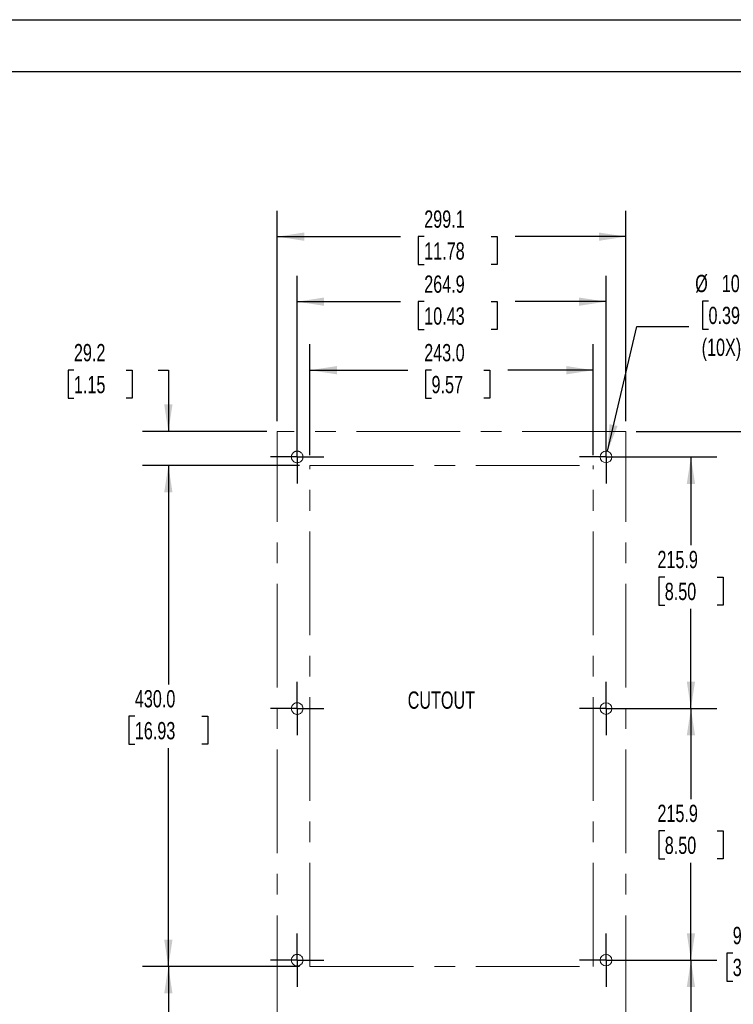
# Model space of a CAD drawing. Header units: millimetres. Extents: x 0 to 1956, y 0 to 1511.
# Tile 3 of 4: x 1024 to 1637, y 666 to 1511. Entities that reach past the tile are written whole.
import ezdxf

# ---------------------------------------------------------------- set-up
doc = ezdxf.new("R2010")
doc.units = ezdxf.units.MM
doc.header["$LTSCALE"] = 7
doc.linetypes.add('CENTERX2', pattern=[20.32, 12.7, -2.54, 2.54, -2.54])
doc.layers.add('CENTER', color=40, linetype='CENTERX2')
doc.layers.add('DIMENSIONS', color=140, linetype='Continuous', lineweight=25)
doc.layers.add('TEXT', color=140, linetype='Continuous', lineweight=25)
doc.styles.add('SLDTEXTSTYLE0', font='TXT', dxfattribs={"width": 0.7})
doc.dimstyles.new('SLDDIMSTYLE1', dxfattribs={"dimtxt": 15.106055, "dimasz": 23.114, "dimexe": 0, "dimexo": 0.0625, "dimgap": 3.776514, "dimtad": 0, "dimtih": 1, "dimtoh": 1, "dimdec": 1, "dimrnd": 1e-09, "dimzin": 12, "dimdsep": 46, "dimtxsty": 'SLDTEXTSTYLE0', "dimsah": 1, "dimcen": 0.09, "dimadec": 0, "dimazin": 3, "dimtfac": 1, "dimtdec": 1, "dimtofl": 0, "dimtmove": 0, "dimatfit": 3, "dimfxl": 0, "dimfrac": 2, "dimtolj": 1, "dimtzin": 12, "dimarcsym": 0})
doc.dimstyles.new('SLDDIMSTYLE2', dxfattribs={"dimtxt": 15.106055, "dimasz": 23.114, "dimexe": 0, "dimexo": 0.0625, "dimgap": 3.776514, "dimtad": 0, "dimtih": 1, "dimtoh": 1, "dimdec": 1, "dimrnd": 1e-09, "dimzin": 4, "dimdsep": 46, "dimtxsty": 'SLDTEXTSTYLE0', "dimsah": 1, "dimcen": 0, "dimadec": 0, "dimazin": 1, "dimtfac": 1, "dimtdec": 1, "dimtofl": 0, "dimtmove": 0, "dimatfit": 3, "dimfxl": 0, "dimfrac": 2, "dimtolj": 1, "dimtzin": 12, "dimarcsym": 0})
doc.dimstyles.new('SLDDIMSTYLE3', dxfattribs={"dimtxt": 15.106055, "dimasz": 23.114, "dimexe": 0, "dimexo": 0.0625, "dimgap": 3.776514, "dimtad": 0, "dimtih": 1, "dimtoh": 1, "dimdec": 1, "dimrnd": 1e-09, "dimzin": 4, "dimdsep": 46, "dimtxsty": 'SLDTEXTSTYLE0', "dimsah": 1, "dimcen": 0.09, "dimadec": 0, "dimazin": 1, "dimtfac": 1, "dimtdec": 1, "dimtofl": 0, "dimtmove": 0, "dimatfit": 3, "dimfxl": 0, "dimfrac": 2, "dimtolj": 1, "dimtzin": 12, "dimarcsym": 0})
doc.dimstyles.new('SLDDIMSTYLE4', dxfattribs={"dimtxt": 15.106055, "dimasz": 23.114, "dimexe": 0, "dimexo": 0.0625, "dimgap": 3.776514, "dimtad": 0, "dimtih": 1, "dimtoh": 1, "dimdec": 1, "dimrnd": 1e-09, "dimzin": 12, "dimdsep": 46, "dimtxsty": 'SLDTEXTSTYLE0', "dimsah": 1, "dimcen": 0.09, "dimadec": 0, "dimazin": 3, "dimtfac": 1, "dimtdec": 1, "dimtmove": 0, "dimatfit": 0, "dimfxl": 0, "dimfrac": 2, "dimtolj": 1, "dimtzin": 12, "dimarcsym": 0})

# ---------------------------------------------------------------- blocks, each defined once
blk = doc.blocks.new('_D_1')
at = {"layer": 'DIMENSIONS'}
for p, q in [((1536.23, 704.32), (1622.41, 704.32)), ((1600.19, 704.32), (1600.19, 626.75)), ((1577.74, 599.36), (1572.67, 599.36)), ((1572.67, 599.36), (1572.67, 575.36)), ((1622.63, 599.36), (1627.71, 599.36)), ((1627.71, 599.36), (1627.71, 575.36)), ((1572.67, 575.36), (1577.74, 575.36)), ((1627.71, 575.36), (1622.63, 575.36)), ((1600.19, 488.42), (1600.19, 571.97)), ((1536.23, 488.42), (1622.41, 488.42))]:
    blk.add_line(p, q, dxfattribs=at)
for points in [[(1600.19, 704.32), (1596.63, 681.21), (1603.74, 681.21)], [(1600.19, 488.42), (1603.74, 511.54), (1596.63, 511.54)]]:
    blk.add_solid(points, dxfattribs=at)
at = {"layer": 'DIMENSIONS', "char_height": 14.817, "attachment_point": 1, "style": 'SLDTEXTSTYLE0'}
for s, insert in [('215.9', (1571.46, 621.85)), ('8.50', (1577.74, 594.46))]:
    blk.add_mtext(s, dxfattribs=dict(at, insert=insert))
blk = doc.blocks.new('_D_2')
at = {"layer": 'DIMENSIONS'}
for p, q in [((1536.23, 920.22), (1622.41, 920.22)), ((1600.19, 920.22), (1600.19, 842.59)), ((1577.74, 815.2), (1572.67, 815.2)), ((1572.67, 815.2), (1572.67, 791.19)), ((1622.63, 815.2), (1627.71, 815.2)), ((1627.71, 815.2), (1627.71, 791.19)), ((1572.67, 791.19), (1577.74, 791.19)), ((1600.19, 704.32), (1600.19, 787.81)), ((1627.71, 791.19), (1622.63, 791.19)), ((1536.23, 704.32), (1622.41, 704.32))]:
    blk.add_line(p, q, dxfattribs=at)
for points in [[(1600.19, 920.22), (1596.63, 897.11), (1603.74, 897.11)], [(1600.19, 704.32), (1603.74, 727.44), (1596.63, 727.44)]]:
    blk.add_solid(points, dxfattribs=at)
at = {"layer": 'DIMENSIONS', "char_height": 14.817, "attachment_point": 1, "style": 'SLDTEXTSTYLE0'}
for s, insert in [('215.9', (1571.46, 837.68)), ('8.50', (1577.74, 810.29))]:
    blk.add_mtext(s, dxfattribs=dict(at, insert=insert))
blk = doc.blocks.new('_D_3')
at = {"layer": 'DIMENSIONS'}
for p, q in [((1536.23, 1136.12), (1622.41, 1136.12)), ((1600.19, 1136.12), (1600.19, 1060.43)), ((1577.74, 1033.04), (1572.67, 1033.04)), ((1572.67, 1033.04), (1572.67, 1009.03)), ((1622.63, 1033.04), (1627.71, 1033.04)), ((1627.71, 1033.04), (1627.71, 1009.03)), ((1572.67, 1009.03), (1577.74, 1009.03)), ((1600.19, 920.22), (1600.19, 1005.65)), ((1627.71, 1009.03), (1622.63, 1009.03)), ((1536.23, 920.22), (1622.41, 920.22))]:
    blk.add_line(p, q, dxfattribs=at)
for points in [[(1600.19, 1136.12), (1596.63, 1113.01), (1603.74, 1113.01)], [(1600.19, 920.22), (1603.74, 943.34), (1596.63, 943.34)]]:
    blk.add_solid(points, dxfattribs=at)
at = {"layer": 'DIMENSIONS', "char_height": 14.817, "attachment_point": 1, "style": 'SLDTEXTSTYLE0'}
for s, insert in [('215.9', (1571.46, 1055.52)), ('8.50', (1577.74, 1028.13))]:
    blk.add_mtext(s, dxfattribs=dict(at, insert=insert))
blk = doc.blocks.new('_D_4')
at = {"layer": 'DIMENSIONS'}
for p, q in [((1615.26, 1269.9), (1610.18, 1269.9)), ((1610.18, 1269.9), (1610.18, 1245.89)), ((1660.15, 1269.9), (1665.22, 1269.9)), ((1665.22, 1269.9), (1665.22, 1245.89)), ((1528.5, 1140.99), (1553.85, 1247.96)), ((1553.85, 1247.96), (1598.3, 1247.96)), ((1610.18, 1245.89), (1615.26, 1245.89)), ((1665.22, 1245.89), (1660.15, 1245.89))]:
    blk.add_line(p, q, dxfattribs=at)
blk.add_solid([(1528.5, 1140.99), (1537.29, 1162.66), (1530.37, 1164.3)], dxfattribs=at)
at = {"layer": 'DIMENSIONS', "char_height": 14.817, "attachment_point": 1, "style": 'SLDTEXTSTYLE0'}
for s, insert in [('%%c', (1603.85, 1292.38)), ('10.0', (1626.66, 1292.38)), ('0.39', (1615.26, 1264.99)), ('(10X)', (1609.4, 1237.6))]:
    blk.add_mtext(s, dxfattribs=dict(at, insert=insert))
blk = doc.blocks.new('_D_5')
at = {"layer": 'DIMENSIONS'}
for p, q in [((1273.44, 1137.71), (1273.44, 1232.77)), ((1516.44, 1137.71), (1516.44, 1232.77)), ((1273.44, 1210.55), (1357.22, 1210.55)), ((1377.69, 1210.55), (1372.62, 1210.55)), ((1372.62, 1210.55), (1372.62, 1186.54)), ((1422.58, 1210.55), (1427.65, 1210.55)), ((1427.65, 1210.55), (1427.65, 1186.54)), ((1516.44, 1210.55), (1443.05, 1210.55)), ((1372.62, 1186.54), (1377.69, 1186.54)), ((1427.65, 1186.54), (1422.58, 1186.54))]:
    blk.add_line(p, q, dxfattribs=at)
for points in [[(1273.44, 1210.55), (1296.56, 1206.99), (1296.56, 1214.1)], [(1516.44, 1210.55), (1493.33, 1214.1), (1493.33, 1206.99)]]:
    blk.add_solid(points, dxfattribs=at)
at = {"layer": 'DIMENSIONS', "char_height": 14.817, "attachment_point": 1, "style": 'SLDTEXTSTYLE0'}
for s, insert in [('243.0', (1371.41, 1233.03)), ('9.57', (1377.69, 1205.64))]:
    blk.add_mtext(s, dxfattribs=dict(at, insert=insert))
blk = doc.blocks.new('_D_6')
at = {"layer": 'DIMENSIONS'}
for p, q in [((1262.44, 1145.01), (1262.44, 1291.59)), ((1527.34, 1145.01), (1527.34, 1291.59)), ((1262.44, 1269.36), (1350.94, 1269.36)), ((1371.41, 1269.36), (1366.33, 1269.36)), ((1366.33, 1269.36), (1366.33, 1245.35)), ((1428.86, 1269.36), (1433.93, 1269.36)), ((1433.93, 1269.36), (1433.93, 1245.35)), ((1527.34, 1269.36), (1449.33, 1269.36)), ((1366.33, 1245.35), (1371.41, 1245.35)), ((1433.93, 1245.35), (1428.86, 1245.35))]:
    blk.add_line(p, q, dxfattribs=at)
for points in [[(1262.44, 1269.36), (1285.56, 1265.8), (1285.56, 1272.92)], [(1527.34, 1269.36), (1504.23, 1272.92), (1504.23, 1265.8)]]:
    blk.add_solid(points, dxfattribs=at)
at = {"layer": 'DIMENSIONS', "char_height": 14.817, "attachment_point": 1, "style": 'SLDTEXTSTYLE0'}
for s, insert in [('264.9', (1371.41, 1291.84)), ('10.43', (1371.41, 1264.45))]:
    blk.add_mtext(s, dxfattribs=dict(at, insert=insert))
blk = doc.blocks.new('_D_7')
at = {"layer": 'DIMENSIONS'}
for p, q in [((1245.34, 1166.91), (1245.34, 1347.37)), ((1544.44, 1166.91), (1544.44, 1347.37)), ((1245.34, 1325.15), (1350.94, 1325.15)), ((1371.41, 1325.15), (1366.33, 1325.15)), ((1366.33, 1325.15), (1366.33, 1301.14)), ((1428.86, 1325.15), (1433.93, 1325.15)), ((1433.93, 1325.15), (1433.93, 1301.14)), ((1544.44, 1325.15), (1449.33, 1325.15)), ((1366.33, 1301.14), (1371.41, 1301.14)), ((1433.93, 1301.14), (1428.86, 1301.14))]:
    blk.add_line(p, q, dxfattribs=at)
for points in [[(1245.34, 1325.15), (1268.46, 1321.59), (1268.46, 1328.71)], [(1544.44, 1325.15), (1521.33, 1328.71), (1521.33, 1321.59)]]:
    blk.add_solid(points, dxfattribs=at)
at = {"layer": 'DIMENSIONS', "char_height": 14.817, "attachment_point": 1, "style": 'SLDTEXTSTYLE0'}
for s, insert in [('299.1', (1371.41, 1347.63)), ('11.78', (1371.41, 1320.24))]:
    blk.add_mtext(s, dxfattribs=dict(at, insert=insert))
blk = doc.blocks.new('_D_8')
at = {"layer": 'DIMENSIONS'}
for p, q in [((1553.33, 1158.02), (1686.99, 1158.02)), ((1664.77, 1158.02), (1664.77, 737.8)), ((1636.04, 710.41), (1630.97, 710.41)), ((1630.97, 710.41), (1630.97, 686.4)), ((1693.49, 710.41), (1698.57, 710.41)), ((1698.57, 710.41), (1698.57, 686.4)), ((1630.97, 686.4), (1636.04, 686.4)), ((1698.57, 686.4), (1693.49, 686.4)), ((1664.77, 227.12), (1664.77, 683.02)), ((1553.33, 227.12), (1686.99, 227.12))]:
    blk.add_line(p, q, dxfattribs=at)
for points in [[(1664.77, 1158.02), (1661.21, 1134.91), (1668.32, 1134.91)], [(1664.77, 227.12), (1668.32, 250.24), (1661.21, 250.24)]]:
    blk.add_solid(points, dxfattribs=at)
at = {"layer": 'DIMENSIONS', "char_height": 14.817, "attachment_point": 1, "style": 'SLDTEXTSTYLE0'}
for s, insert in [('930.9', (1636.04, 732.89)), ('36.65', (1636.04, 705.5))]:
    blk.add_mtext(s, dxfattribs=dict(at, insert=insert))
blk = doc.blocks.new('_D_11')
at = {"layer": 'DIMENSIONS'}
for p, q in [((1264.55, 698.82), (1129.71, 698.82)), ((1151.94, 698.82), (1151.94, 626.75)), ((1129.49, 599.36), (1124.42, 599.36)), ((1124.42, 599.36), (1124.42, 575.36)), ((1174.38, 599.36), (1179.45, 599.36)), ((1179.45, 599.36), (1179.45, 575.36)), ((1124.42, 575.36), (1129.49, 575.36)), ((1179.45, 575.36), (1174.38, 575.36)), ((1151.94, 470.82), (1151.94, 571.97)), ((1264.55, 470.82), (1129.71, 470.82))]:
    blk.add_line(p, q, dxfattribs=at)
for points in [[(1151.94, 698.82), (1148.38, 675.71), (1155.49, 675.71)], [(1151.94, 470.82), (1155.49, 493.94), (1148.38, 493.94)]]:
    blk.add_solid(points, dxfattribs=at)
at = {"layer": 'DIMENSIONS', "char_height": 14.817, "attachment_point": 1, "style": 'SLDTEXTSTYLE0'}
for s, insert in [('228.0', (1123.21, 621.85)), ('8.98', (1129.49, 594.46))]:
    blk.add_mtext(s, dxfattribs=dict(at, insert=insert))
blk = doc.blocks.new('_D_12')
at = {"layer": 'DIMENSIONS'}
for p, q in [((1264.55, 1128.82), (1129.71, 1128.82)), ((1151.94, 1128.82), (1151.94, 940.94)), ((1123.21, 913.55), (1118.14, 913.55)), ((1118.14, 913.55), (1118.14, 889.55)), ((1180.66, 913.55), (1185.74, 913.55)), ((1185.74, 913.55), (1185.74, 889.55)), ((1118.14, 889.55), (1123.21, 889.55)), ((1185.74, 889.55), (1180.66, 889.55)), ((1151.94, 698.82), (1151.94, 886.16)), ((1264.55, 698.82), (1129.71, 698.82))]:
    blk.add_line(p, q, dxfattribs=at)
for points in [[(1151.94, 1128.82), (1148.38, 1105.71), (1155.49, 1105.71)], [(1151.94, 698.82), (1155.49, 721.94), (1148.38, 721.94)]]:
    blk.add_solid(points, dxfattribs=at)
at = {"layer": 'DIMENSIONS', "char_height": 14.817, "attachment_point": 1, "style": 'SLDTEXTSTYLE0'}
for s, insert in [('430.0', (1123.21, 936.04)), ('16.93', (1123.21, 908.65))]:
    blk.add_mtext(s, dxfattribs=dict(at, insert=insert))
blk = doc.blocks.new('_D_13')
at = {"layer": 'DIMENSIONS'}
for p, q in [((1070.96, 1210.55), (1065.89, 1210.55)), ((1065.89, 1210.55), (1065.89, 1186.54)), ((1115.85, 1210.55), (1120.92, 1210.55)), ((1120.92, 1210.55), (1120.92, 1186.54)), ((1143.08, 1210.55), (1151.94, 1210.55)), ((1151.94, 1210.55), (1151.94, 1158.02)), ((1065.89, 1186.54), (1070.96, 1186.54)), ((1120.92, 1186.54), (1115.85, 1186.54)), ((1236.45, 1158.02), (1129.71, 1158.02)), ((1264.55, 1128.82), (1129.71, 1128.82)), ((1151.94, 1128.82), (1151.94, 1084.37))]:
    blk.add_line(p, q, dxfattribs=at)
for points in [[(1151.94, 1158.02), (1155.49, 1181.14), (1148.38, 1181.14)], [(1151.94, 1128.82), (1148.38, 1105.71), (1155.49, 1105.71)]]:
    blk.add_solid(points, dxfattribs=at)
at = {"layer": 'DIMENSIONS', "char_height": 14.817, "attachment_point": 1, "style": 'SLDTEXTSTYLE0'}
for s, insert in [('29.2', (1070.96, 1233.03)), ('1.15', (1070.96, 1205.64))]:
    blk.add_mtext(s, dxfattribs=dict(at, insert=insert))
blk = doc.blocks.new('SW_CENTERMARKSYMBOL_0')
at = {"layer": 'CENTER', "color": 0}
for p, q in [((0, 17.78), (0, 22.78)), ((0, 0), (0, 17.78)), ((-17.78, 0), (-22.78, 0)), ((0, 0), (-17.78, 0)), ((0, 0), (0, -17.78)), ((0, 0), (17.78, 0)), ((17.78, 0), (22.78, 0)), ((0, -17.78), (0, -22.78))]:
    blk.add_line(p, q, dxfattribs=at)
blk = doc.blocks.new('SW_CENTERMARKSYMBOL_1')
at = {"layer": 'CENTER', "color": 0}
for p, q in [((0, 17.78), (0, 22.78)), ((0, 0), (0, 17.78)), ((-17.78, 0), (-22.78, 0)), ((0, 0), (-17.78, 0)), ((0, 0), (0, -17.78)), ((0, 0), (17.78, 0)), ((17.78, 0), (22.78, 0)), ((0, -17.78), (0, -22.78))]:
    blk.add_line(p, q, dxfattribs=at)
blk = doc.blocks.new('SW_CENTERMARKSYMBOL_2')
at = {"layer": 'CENTER', "color": 0}
for p, q in [((0, 17.78), (0, 22.78)), ((0, 0), (0, 17.78)), ((-17.78, 0), (-22.78, 0)), ((0, 0), (-17.78, 0)), ((0, 0), (0, -17.78)), ((0, 0), (17.78, 0)), ((17.78, 0), (22.78, 0)), ((0, -17.78), (0, -22.78))]:
    blk.add_line(p, q, dxfattribs=at)
blk = doc.blocks.new('SW_CENTERMARKSYMBOL_3')
at = {"layer": 'CENTER', "color": 0}
for p, q in [((0, 17.78), (0, 22.78)), ((0, 0), (0, 17.78)), ((-17.78, 0), (-22.78, 0)), ((0, 0), (-17.78, 0)), ((0, 0), (0, -17.78)), ((0, 0), (17.78, 0)), ((17.78, 0), (22.78, 0)), ((0, -17.78), (0, -22.78))]:
    blk.add_line(p, q, dxfattribs=at)
blk = doc.blocks.new('SW_CENTERMARKSYMBOL_4')
at = {"layer": 'CENTER', "color": 0}
for p, q in [((0, 17.78), (0, 22.78)), ((0, 0), (0, 17.78)), ((-17.78, 0), (-22.78, 0)), ((0, 0), (-17.78, 0)), ((0, 0), (0, -17.78)), ((0, 0), (17.78, 0)), ((17.78, 0), (22.78, 0)), ((0, -17.78), (0, -22.78))]:
    blk.add_line(p, q, dxfattribs=at)
blk = doc.blocks.new('SW_CENTERMARKSYMBOL_5')
at = {"layer": 'CENTER', "color": 0}
for p, q in [((0, 17.78), (0, 22.78)), ((0, 0), (0, 17.78)), ((-17.78, 0), (-22.78, 0)), ((0, 0), (-17.78, 0)), ((0, 0), (0, -17.78)), ((0, 0), (17.78, 0)), ((17.78, 0), (22.78, 0)), ((0, -17.78), (0, -22.78))]:
    blk.add_line(p, q, dxfattribs=at)

msp = doc.modelspace()

# ---------------------------------------------------------------- linework, layer by layer
at = {"color": 7, "linetype": 'Continuous'}
msp.add_line((0.02, 1511.32), (1955.82, 1511.32), dxfattribs=at)
at = {"layer": 'CENTER', "color": 40, "linetype": 'CENTERX2', "lineweight": 18}
for p, q in [((1544.44, 1158.02), (1245.34, 1158.02)), ((1245.34, 227.12), (1245.34, 1158.02)), ((1544.44, 227.12), (1544.44, 1158.02)), ((1273.44, 1128.82), (1516.44, 1128.82)), ((1273.44, 698.82), (1273.44, 1128.82)), ((1516.44, 698.82), (1516.44, 1128.82)), ((1273.44, 698.82), (1516.44, 698.82))]:
    msp.add_line(p, q, dxfattribs=at)
for centre in [(1262.44, 1136.12), (1262.44, 920.22), (1262.44, 704.32)]:
    msp.add_circle(centre, 5, dxfattribs=at)
at = {"layer": 'CENTER', "color": 7, "linetype": 'Continuous', "lineweight": 18}
for centre in [(1527.34, 1136.12), (1527.34, 920.22), (1527.34, 704.32)]:
    msp.add_circle(centre, 5, dxfattribs=at)
at = {"layer": 'TEXT'}
msp.add_line((44.45, 1466.85), (1911.35, 1466.85), dxfattribs=at)

# ---------------------------------------------------------------- block references
at = {"layer": 'CENTER'}
for name, p in [('SW_CENTERMARKSYMBOL_0', (1262.44, 1136.12)), ('SW_CENTERMARKSYMBOL_1', (1527.34, 1136.12)), ('SW_CENTERMARKSYMBOL_2', (1262.44, 920.22)), ('SW_CENTERMARKSYMBOL_3', (1527.34, 920.22)), ('SW_CENTERMARKSYMBOL_5', (1262.44, 704.32)), ('SW_CENTERMARKSYMBOL_4', (1527.34, 704.32))]:
    msp.add_blockref(name, p, dxfattribs=at)

# ---------------------------------------------------------------- texts
at = {"layer": 'DIMENSIONS', "insert": (1357.24, 934.86), "char_height": 14.817, "attachment_point": 1, "style": 'SLDTEXTSTYLE0'}
msp.add_mtext('CUTOUT', dxfattribs=at)

# ---------------------------------------------------------------- dimensions: what is measured, and where the dimension line sits
at = {"layer": 'DIMENSIONS'}
for base, p1, p2, dimstyle, picture, middle in [((1245.34, 1325.15), (1544.44, 1158.02), (1245.34, 1158.02), 'SLDDIMSTYLE1', '_D_7', (1400.13, 1325.15)), ((1262.44, 1269.36), (1527.34, 1136.12), (1262.44, 1136.12), 'SLDDIMSTYLE1', '_D_6', (1400.13, 1269.36)), ((1516.44, 1210.55), (1273.44, 1128.82), (1516.44, 1128.82), 'SLDDIMSTYLE3', '_D_5', (1400.13, 1210.55))]:
    dim = msp.add_linear_dim(base=base, p1=p1, p2=p2, dimstyle=dimstyle, dxfattribs=at)
    dim.commit()
    dim.dimension.update_dxf_attribs({"geometry": picture, "text_midpoint": middle, "dimtype": 160})
dim = msp.add_diameter_dim_2p(p1=(1526.19, 1131.26), p2=(1528.5, 1140.99), text='<>\\P(10X)', dimstyle='SLDDIMSTYLE2', dxfattribs=at)
dim.commit()
dim.dimension.update_dxf_attribs({"geometry": '_D_4', "text_midpoint": (1637.7, 1255.77), "dimtype": 163})
for base, p1, p2, dimstyle, picture, middle in [((1151.94, 1158.02), (1273.44, 1128.82), (1245.34, 1158.02), 'SLDDIMSTYLE4', '_D_13', (1151.94, 1210.55)), ((1664.77, 1158.02), (1544.44, 227.12), (1544.44, 1158.02), 'SLDDIMSTYLE1', '_D_8', (1664.77, 710.41)), ((1600.19, 1136.12), (1527.34, 920.22), (1527.34, 1136.12), 'SLDDIMSTYLE1', '_D_3', (1600.19, 1033.04)), ((1151.94, 1128.82), (1273.44, 698.82), (1273.44, 1128.82), 'SLDDIMSTYLE3', '_D_12', (1151.94, 913.55)), ((1600.19, 920.22), (1527.34, 704.32), (1527.34, 920.22), 'SLDDIMSTYLE1', '_D_2', (1600.19, 815.2)), ((1600.19, 704.32), (1527.34, 488.42), (1527.34, 704.32), 'SLDDIMSTYLE1', '_D_1', (1600.19, 599.36)), ((1151.94, 698.82), (1273.44, 470.82), (1273.44, 698.82), 'SLDDIMSTYLE3', '_D_11', (1151.94, 599.36))]:
    dim = msp.add_linear_dim(base=base, p1=p1, p2=p2, angle=90, dimstyle=dimstyle, dxfattribs=at)
    dim.commit()
    dim.dimension.update_dxf_attribs({"geometry": picture, "text_midpoint": middle, "dimtype": 160})

doc.saveas('drawing.dxf')
